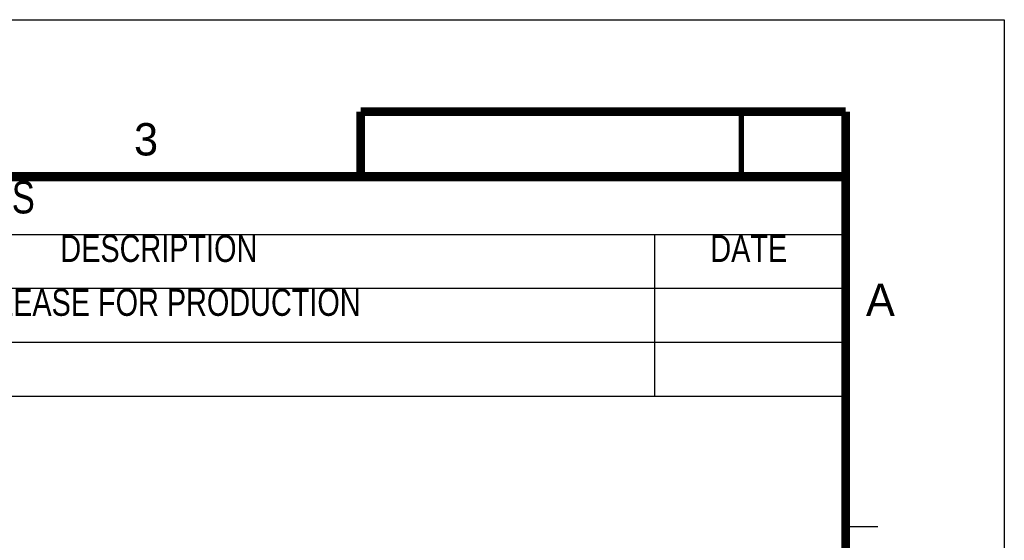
# Model space of a CAD drawing. Header units: millimetres. Extents: x 6 to 204, y 6 to 291.
# Tile 43 of 43: x 113 to 204, y 243 to 291. Entities that reach past the tile are written whole.
import ezdxf

# ---------------------------------------------------------------- set-up
doc = ezdxf.new("R2010")
doc.units = ezdxf.units.MM
doc.header["$LTSCALE"] = 19.36
doc.layers.get('0').update_dxf_attribs({"linetype": 'CONTINUOUS'})
doc.styles.get("Standard").update_dxf_attribs({"font": 'txt', "width": 0.8})
doc.styles.add('TEXTSTYLE_2', font='txt')

# ---------------------------------------------------------------- blocks, each defined once
blk = doc.blocks.new('*T8')
at = {"color": 0, "linetype": 'ByBlock', "lineweight": -2, "transparency": 16777216}
for p, q in [((0, 0), (167.5, 0)), ((0, 0), (0, -20)), ((167.5, 0), (167.5, -20)), ((0, -5), (167.5, -5)), ((20, -5), (20, -20)), ((34, -5), (34, -20)), ((44, -5), (44, -20)), ((58, -5), (58, -20)), ((150, -5), (150, -20)), ((0, -10), (167.5, -10)), ((0, -15), (167.5, -15)), ((0, -20), (167.5, -20))]:
    blk.add_line(p, q, dxfattribs=at)
at = {"color": 0, "linetype": 'Continuous', "transparency": 16777216, "attachment_point": 2, "line_spacing_factor": 0.9}
for s, insert, char_height, width in [('REVISIONS', (83.75, -0.06), 3, 167.38), ('AUTH', (10, -5.06), 2.5, 19.88), ('ZONE', (27, -5.06), 2.5, 13.88), ('LTR', (39, -5.06), 2.5, 9.88), ('ECO', (51, -5.06), 2.5, 13.88), ('DESCRIPTION', (104, -5.06), 2.5, 91.88), ('DATE', (158.75, -5.06), 2.5, 17.38)]:
    blk.add_mtext(s, dxfattribs=dict(at, insert=insert, char_height=char_height, width=width))
at = {"color": 0, "linetype": 'Continuous', "transparency": 16777216, "char_height": 2.5, "attachment_point": 2}
for s, insert, width in [('RELEASE FOR PRODUCTION', (104, -10.06), 91.88), ('A', (39, -10.06), 9.88)]:
    blk.add_mtext(s, dxfattribs=dict(at, insert=insert, width=width))

msp = doc.modelspace()

# ---------------------------------------------------------------- linework, layer by layer
at = {"color": 7, "linetype": 'Continuous'}
for p, q in [((6, 291), (204, 291)), ((204, 291), (204, 6)), ((189.2682, 243.9732), (192.2682, 243.9732))]:
    msp.add_line(p, q, dxfattribs=at)
for points, const_width in [([(144.2682, 276.4732), (144.2682, 282.4732)], 0.8), ([(144.2682, 282.4732), (189.2682, 282.4732)], 0.8), ([(179.5831, 276.5747), (179.5831, 282.6056)], 0.5), ([(189.2682, 282.4732), (189.2682, 16.4732)], 0.8), ([(21.2682, 276.4732), (189.2682, 276.4732)], 0.8)]:
    msp.add_lwpolyline(points, dxfattribs=dict(at, const_width=const_width))

# ---------------------------------------------------------------- block references
msp.add_blockref('*T8', (21.5387, 276.0864))

# ---------------------------------------------------------------- texts
at = {"color": 7, "linetype": 'Continuous', "char_height": 3, "width": 3, "attachment_point": 1, "line_spacing_factor": 0.9, "style": 'TEXTSTYLE_2'}
for s, insert in [('3', (123.2359, 281.4051)), ('A', (191.1636, 266.5238))]:
    msp.add_mtext(s, dxfattribs=dict(at, insert=insert))

doc.saveas('drawing.dxf')
